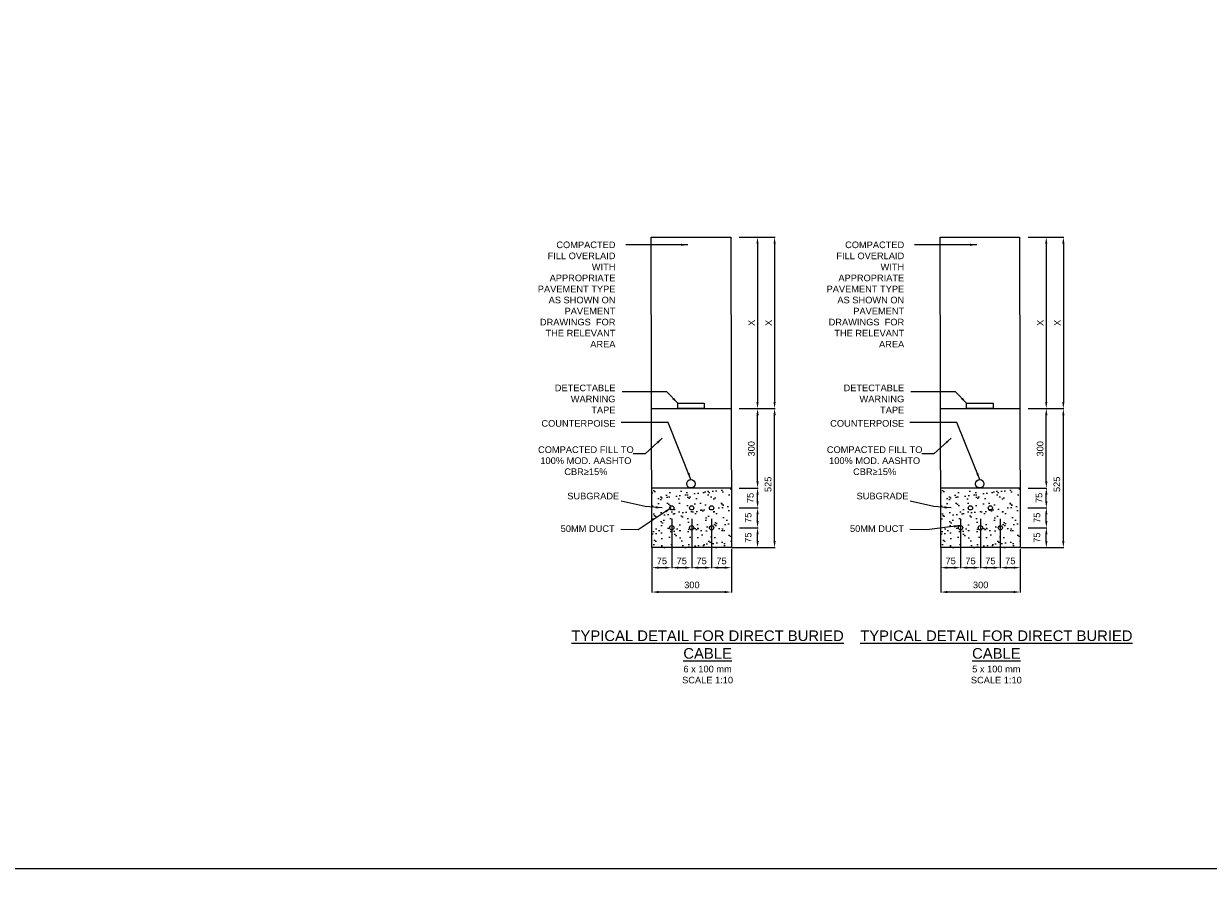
# Model space of a CAD drawing. Header units: metres. Extents: x -4024927 to 10167049, y -539908 to 13839353.
# Tile 58 of 211: x 1394869 to 1399339, y -178273 to -174971. Entities that reach past the tile are written whole.
import ezdxf

# ---------------------------------------------------------------- set-up
doc = ezdxf.new("R2010")
doc.units = ezdxf.units.M
doc.linetypes.add('CONTIUOUS', pattern=[0])
for name, color, linetype in [('B-3-E-AF09$0$e-anno-daro', 40, 'Continuous'), ('B-3-E-AF09$0$E-ANNO-T080', 2, 'Continuous'), ('B-3-E-AF09$0$e-anno-t175', 214, 'Continuous'), ('B-3-E-AF09$0$E-DETL-DIM', 1, 'Continuous'), ('B-3-E-AF09$0$E-DETL-PATT', 10, 'Continuous'), ('B-3-E-AF09$0$EL2', 2, 'Continuous'), ('B-3-E-AF09$0$EL4', 4, 'Continuous'), ('B-3-E-AF09$0$EL7', 7, 'Continuous'), ('EL-AGLI-EQUP-PAPI-N-RefEdit0', 1, 'CONTIUOUS')]:
    doc.layers.add(name, color=color, linetype=linetype)
doc.styles.add('Arial', font='arial.ttf')
doc.styles.add('B-3-E-AF09$0$E175', font='verdana.ttf', dxfattribs={"height": 400.001})
doc.styles.add('B-3-E-AF09$0$L100', font='arial.ttf')
doc.dimstyles.new('B-3-E-AF09$0$E-DETAIL', dxfattribs={"dimtxt": 200, "dimasz": 175, "dimexe": 0.18, "dimexo": 0.5, "dimgap": 50, "dimtad": 1, "dimdec": 0, "dimlfac": 0.1, "dimzin": 0, "dimdsep": 46, "dimtxsty": 'B-3-E-AF09$0$L100', "dimcen": 0, "dimadec": 0, "dimazin": 0, "dimtfac": 1, "dimtdec": 0, "dimtofl": 0, "dimtmove": 2, "dimatfit": 3, "dimfxl": 1, "dimtolj": 1, "dimtzin": 0, "dimarcsym": 0})

# ---------------------------------------------------------------- blocks, each defined once
blk = doc.blocks.new('*D1347')
at = {"layer": 'B-3-E-AF09$0$E-DETL-DIM', "color": 2, "linetype": 'Continuous', "lineweight": -2, "transparency": 16777216}
for p, q in [((1397569.3, -176424.2), (1397639.9, -176424.2)), ((1397638.1, -176699.2), (1397638.1, -176449.2)), ((1397569.3, -176724.2), (1397639.9, -176724.2))]:
    blk.add_line(p, q, dxfattribs=at)
at = {"layer": 'B-3-E-AF09$0$E-DETL-DIM', "color": 2, "linetype": 'Continuous', "transparency": 16777216}
for points in [[(1397634, -176449.2), (1397642.3, -176449.2), (1397638.1, -176424.2)], [(1397634, -176699.2), (1397642.3, -176699.2), (1397638.1, -176724.2)]]:
    blk.add_solid(points, dxfattribs=at)
at = {"layer": 'Defpoints', "color": 0, "linetype": 'Continuous', "transparency": 16777216}
for p in [(1397564.3, -176424.2, 132.2), (1397638.1, -176424.2), (1397564.3, -176724.2, 132.2)]:
    blk.add_point(p, dxfattribs=at)
at = {"layer": 'B-3-E-AF09$0$E-DETL-DIM', "color": 2, "linetype": 'Continuous', "transparency": 16777216, "insert": (1397614.8, -176576.2), "char_height": 25, "attachment_point": 5, "rotation": 90, "style": 'Arial'}
blk.add_mtext('\\A1;300', dxfattribs=at)
blk = doc.blocks.new('*D1348')
at = {"layer": 'B-3-E-AF09$0$E-DETL-DIM', "color": 2, "linetype": 'Continuous', "lineweight": -2, "transparency": 16777216}
for p, q in [((1397314.5, -176840), (1397314.5, -177026.8)), ((1397239.5, -176949.2), (1397239.5, -177026.8)), ((1397289.5, -177025), (1397264.5, -177025))]:
    blk.add_line(p, q, dxfattribs=at)
at = {"layer": 'B-3-E-AF09$0$E-DETL-DIM', "color": 2, "linetype": 'Continuous', "transparency": 16777216}
for points in [[(1397264.5, -177020.8), (1397264.5, -177029.1), (1397239.5, -177025)], [(1397289.5, -177020.8), (1397289.5, -177029.1), (1397314.5, -177025)]]:
    blk.add_solid(points, dxfattribs=at)
at = {"layer": 'Defpoints', "color": 0, "linetype": 'Continuous', "transparency": 16777216}
for p in [(1397314.5, -176835), (1397239.5, -176944.2, 132.2), (1397239.5, -177025)]:
    blk.add_point(p, dxfattribs=at)
at = {"layer": 'B-3-E-AF09$0$E-DETL-DIM', "color": 2, "linetype": 'Continuous', "transparency": 16777216, "insert": (1397277.1, -176999.7), "char_height": 25, "attachment_point": 5, "style": 'Arial'}
blk.add_mtext('\\A1;75', dxfattribs=at)
blk = doc.blocks.new('*D1349')
at = {"layer": 'B-3-E-AF09$0$E-DETL-DIM', "color": 2, "linetype": 'Continuous', "lineweight": -2, "transparency": 16777216}
for p, q in [((1397569.3, -176724.2), (1397639.9, -176724.2)), ((1397638.1, -176774.2), (1397638.1, -176749.2)), ((1397568.4, -176799.2), (1397639.9, -176799.2))]:
    blk.add_line(p, q, dxfattribs=at)
at = {"layer": 'B-3-E-AF09$0$E-DETL-DIM', "color": 2, "linetype": 'Continuous', "transparency": 16777216}
for points in [[(1397634, -176749.2), (1397642.3, -176749.2), (1397638.1, -176724.2)], [(1397634, -176774.2), (1397642.3, -176774.2), (1397638.1, -176799.2)]]:
    blk.add_solid(points, dxfattribs=at)
at = {"layer": 'Defpoints', "color": 0, "linetype": 'Continuous', "transparency": 16777216}
for p in [(1397564.3, -176724.2), (1397638.1, -176724.2), (1397563.4, -176799.2)]:
    blk.add_point(p, dxfattribs=at)
at = {"layer": 'B-3-E-AF09$0$E-DETL-DIM', "color": 2, "linetype": 'Continuous', "transparency": 16777216, "insert": (1397610.8, -176761.7), "char_height": 25, "attachment_point": 5, "rotation": 90, "style": 'Arial'}
blk.add_mtext('\\A1;75', dxfattribs=at)
blk = doc.blocks.new('*D1350')
at = {"layer": 'B-3-E-AF09$0$E-DETL-DIM', "color": 2, "linetype": 'Continuous', "lineweight": -2, "transparency": 16777216}
for p, q in [((1397640.3, -175777.2), (1397704.1, -175777.2)), ((1397702.3, -175802.2), (1397702.3, -176399.2)), ((1397633.3, -176424.2), (1397704.1, -176424.2))]:
    blk.add_line(p, q, dxfattribs=at)
at = {"layer": 'B-3-E-AF09$0$E-DETL-DIM', "color": 2, "linetype": 'Continuous', "transparency": 16777216}
for points in [[(1397698.2, -175802.2), (1397706.5, -175802.2), (1397702.3, -175777.2)], [(1397698.2, -176399.2), (1397706.5, -176399.2), (1397702.3, -176424.2)]]:
    blk.add_solid(points, dxfattribs=at)
at = {"layer": 'Defpoints', "color": 0, "linetype": 'Continuous', "transparency": 16777216}
for p in [(1397635.3, -175777.2), (1397628.3, -176424.2), (1397702.3, -176424.2)]:
    blk.add_point(p, dxfattribs=at)
at = {"layer": 'B-3-E-AF09$0$E-DETL-DIM', "color": 2, "linetype": 'Continuous', "transparency": 16777216, "insert": (1397679.8, -176100.7), "char_height": 25, "attachment_point": 5, "rotation": 90, "style": 'Arial'}
blk.add_mtext('\\A1;X', dxfattribs=at)
blk = doc.blocks.new('*D1351')
at = {"layer": 'B-3-E-AF09$0$E-DETL-DIM', "color": 2, "linetype": 'Continuous', "lineweight": -2, "transparency": 16777216}
for p, q in [((1397569.3, -175777.2), (1397639.7, -175777.2)), ((1397637.9, -175802.2), (1397637.9, -176399.2)), ((1397569.3, -176424.2), (1397639.7, -176424.2))]:
    blk.add_line(p, q, dxfattribs=at)
at = {"layer": 'B-3-E-AF09$0$E-DETL-DIM', "color": 2, "linetype": 'Continuous', "transparency": 16777216}
for points in [[(1397633.7, -175802.2), (1397642, -175802.2), (1397637.9, -175777.2)], [(1397633.7, -176399.2), (1397642, -176399.2), (1397637.9, -176424.2)]]:
    blk.add_solid(points, dxfattribs=at)
at = {"layer": 'Defpoints', "color": 0, "linetype": 'Continuous', "transparency": 16777216}
for p in [(1397564.3, -175777.2, 97.2), (1397564.3, -176424.2), (1397637.9, -176424.2)]:
    blk.add_point(p, dxfattribs=at)
at = {"layer": 'B-3-E-AF09$0$E-DETL-DIM', "color": 2, "linetype": 'Continuous', "transparency": 16777216, "insert": (1397615.4, -176100.7), "char_height": 25, "attachment_point": 5, "rotation": 90, "style": 'Arial'}
blk.add_mtext('\\A1;X', dxfattribs=at)
blk = doc.blocks.new('*D1352')
at = {"layer": 'B-3-E-AF09$0$E-DETL-DIM', "color": 2, "linetype": 'Continuous', "lineweight": -2, "transparency": 16777216}
for p, q in [((1397569.3, -176424.2), (1397704.1, -176424.2)), ((1397702.3, -176924.2), (1397702.3, -176449.2)), ((1397544.5, -176949.2), (1397704.1, -176949.2))]:
    blk.add_line(p, q, dxfattribs=at)
at = {"layer": 'B-3-E-AF09$0$E-DETL-DIM', "color": 2, "linetype": 'Continuous', "transparency": 16777216}
for points in [[(1397698.1, -176449.2), (1397706.5, -176449.2), (1397702.3, -176424.2)], [(1397698.1, -176924.2), (1397706.5, -176924.2), (1397702.3, -176949.2)]]:
    blk.add_solid(points, dxfattribs=at)
at = {"layer": 'Defpoints', "color": 0, "linetype": 'Continuous', "transparency": 16777216}
for p in [(1397564.3, -176424.2), (1397702.3, -176424.2), (1397539.5, -176949.2, 132.2)]:
    blk.add_point(p, dxfattribs=at)
at = {"layer": 'B-3-E-AF09$0$E-DETL-DIM', "color": 2, "linetype": 'Continuous', "transparency": 16777216, "insert": (1397678, -176710.4), "char_height": 25, "attachment_point": 5, "rotation": 90, "style": 'Arial'}
blk.add_mtext('\\A1;525', dxfattribs=at)
blk = doc.blocks.new('*D1353')
at = {"layer": 'B-3-E-AF09$0$E-DETL-DIM', "color": 2, "linetype": 'Continuous', "lineweight": -2, "transparency": 16777216}
for p, q in [((1397239.5, -176949.2), (1397239.5, -177118.8)), ((1397539.5, -176954.2), (1397539.5, -177118.8)), ((1397514.5, -177117), (1397264.5, -177117))]:
    blk.add_line(p, q, dxfattribs=at)
at = {"layer": 'B-3-E-AF09$0$E-DETL-DIM', "color": 2, "linetype": 'Continuous', "transparency": 16777216}
for points in [[(1397264.5, -177112.9), (1397264.5, -177121.2), (1397239.5, -177117)], [(1397514.5, -177112.9), (1397514.5, -177121.2), (1397539.5, -177117)]]:
    blk.add_solid(points, dxfattribs=at)
at = {"layer": 'Defpoints', "color": 0, "linetype": 'Continuous', "transparency": 16777216}
for p in [(1397239.5, -176944.2, 264.4), (1397539.5, -176949.2, 132.2), (1397239.5, -177117)]:
    blk.add_point(p, dxfattribs=at)
at = {"layer": 'B-3-E-AF09$0$E-DETL-DIM', "color": 2, "linetype": 'Continuous', "transparency": 16777216, "insert": (1397390.3, -177090.3), "char_height": 25, "attachment_point": 5, "style": 'Arial'}
blk.add_mtext('\\A1;300', dxfattribs=at)
blk = doc.blocks.new('*D1354')
at = {"layer": 'B-3-E-AF09$0$E-DETL-DIM', "color": 2, "linetype": 'Continuous', "lineweight": -2, "transparency": 16777216}
for p, q in [((1397389.5, -176840), (1397389.5, -177026.8)), ((1397314.5, -176949.2), (1397314.5, -177026.8)), ((1397364.5, -177025), (1397339.5, -177025))]:
    blk.add_line(p, q, dxfattribs=at)
at = {"layer": 'B-3-E-AF09$0$E-DETL-DIM', "color": 2, "linetype": 'Continuous', "transparency": 16777216}
for points in [[(1397339.5, -177020.8), (1397339.5, -177029.1), (1397314.5, -177025)], [(1397364.5, -177020.8), (1397364.5, -177029.1), (1397389.5, -177025)]]:
    blk.add_solid(points, dxfattribs=at)
at = {"layer": 'Defpoints', "color": 0, "linetype": 'Continuous', "transparency": 16777216}
for p in [(1397389.5, -176835), (1397314.5, -176944.2, 132.2), (1397314.5, -177025)]:
    blk.add_point(p, dxfattribs=at)
at = {"layer": 'B-3-E-AF09$0$E-DETL-DIM', "color": 2, "linetype": 'Continuous', "transparency": 16777216, "insert": (1397352.1, -176999.7), "char_height": 25, "attachment_point": 5, "style": 'Arial'}
blk.add_mtext('\\A1;75', dxfattribs=at)
blk = doc.blocks.new('*D1355')
at = {"layer": 'B-3-E-AF09$0$E-DETL-DIM', "color": 2, "linetype": 'Continuous', "lineweight": -2, "transparency": 16777216}
for p, q in [((1397569.3, -176724.2), (1397639.9, -176724.2)), ((1397638.1, -176774.2), (1397638.1, -176749.2)), ((1397568.4, -176799.2), (1397639.9, -176799.2))]:
    blk.add_line(p, q, dxfattribs=at)
at = {"layer": 'B-3-E-AF09$0$E-DETL-DIM', "color": 2, "linetype": 'Continuous', "transparency": 16777216}
for points in [[(1397634, -176749.2), (1397642.3, -176749.2), (1397638.1, -176724.2)], [(1397634, -176774.2), (1397642.3, -176774.2), (1397638.1, -176799.2)]]:
    blk.add_solid(points, dxfattribs=at)
at = {"layer": 'Defpoints', "color": 0, "linetype": 'Continuous', "transparency": 16777216}
for p in [(1397564.3, -176724.2), (1397638.1, -176724.2), (1397563.4, -176799.2)]:
    blk.add_point(p, dxfattribs=at)
at = {"layer": 'B-3-E-AF09$0$E-DETL-DIM', "color": 2, "linetype": 'Continuous', "transparency": 16777216, "insert": (1397610.8, -176761.7), "char_height": 25, "attachment_point": 5, "rotation": 90, "style": 'Arial'}
blk.add_mtext('\\A1;75', dxfattribs=at)
blk = doc.blocks.new('*D1356')
at = {"layer": 'B-3-E-AF09$0$E-DETL-DIM', "color": 2, "linetype": 'Continuous', "lineweight": -2, "transparency": 16777216}
for p, q in [((1397570.2, -176799.2), (1397639.9, -176799.2)), ((1397638.1, -176849.2), (1397638.1, -176824.2)), ((1397598.5, -176874.2), (1397639.9, -176874.2))]:
    blk.add_line(p, q, dxfattribs=at)
at = {"layer": 'B-3-E-AF09$0$E-DETL-DIM', "color": 2, "linetype": 'Continuous', "transparency": 16777216}
for points in [[(1397634, -176824.2), (1397642.3, -176824.2), (1397638.1, -176799.2)], [(1397634, -176849.2), (1397642.3, -176849.2), (1397638.1, -176874.2)]]:
    blk.add_solid(points, dxfattribs=at)
at = {"layer": 'Defpoints', "color": 0, "linetype": 'Continuous', "transparency": 16777216}
for p in [(1397565.2, -176799.2), (1397638.1, -176799.2), (1397593.5, -176874.2)]:
    blk.add_point(p, dxfattribs=at)
at = {"layer": 'B-3-E-AF09$0$E-DETL-DIM', "color": 2, "linetype": 'Continuous', "transparency": 16777216, "insert": (1397602.8, -176836.7), "char_height": 25, "attachment_point": 5, "rotation": 90, "style": 'Arial'}
blk.add_mtext('\\A1;75', dxfattribs=at)
blk = doc.blocks.new('*D1357')
at = {"layer": 'B-3-E-AF09$0$E-DETL-DIM', "color": 2, "linetype": 'Continuous', "lineweight": -2, "transparency": 16777216}
for p, q in [((1397464.5, -176840), (1397464.5, -177026.8)), ((1397389.5, -176949.2), (1397389.5, -177026.8)), ((1397439.5, -177025), (1397414.5, -177025))]:
    blk.add_line(p, q, dxfattribs=at)
at = {"layer": 'B-3-E-AF09$0$E-DETL-DIM', "color": 2, "linetype": 'Continuous', "transparency": 16777216}
for points in [[(1397414.5, -177020.8), (1397414.5, -177029.1), (1397389.5, -177025)], [(1397439.5, -177020.8), (1397439.5, -177029.1), (1397464.5, -177025)]]:
    blk.add_solid(points, dxfattribs=at)
at = {"layer": 'Defpoints', "color": 0, "linetype": 'Continuous', "transparency": 16777216}
for p in [(1397464.5, -176835), (1397389.5, -176944.2, 132.2), (1397389.5, -177025)]:
    blk.add_point(p, dxfattribs=at)
at = {"layer": 'B-3-E-AF09$0$E-DETL-DIM', "color": 2, "linetype": 'Continuous', "transparency": 16777216, "insert": (1397427.1, -176999.7), "char_height": 25, "attachment_point": 5, "style": 'Arial'}
blk.add_mtext('\\A1;75', dxfattribs=at)
blk = doc.blocks.new('*D1358')
at = {"layer": 'B-3-E-AF09$0$E-DETL-DIM', "color": 2, "linetype": 'Continuous', "lineweight": -2, "transparency": 16777216}
for p, q in [((1397464.5, -176954.2), (1397464.5, -177026.8)), ((1397539.5, -176954.2), (1397539.5, -177026.8)), ((1397514.5, -177025), (1397489.5, -177025))]:
    blk.add_line(p, q, dxfattribs=at)
at = {"layer": 'B-3-E-AF09$0$E-DETL-DIM', "color": 2, "linetype": 'Continuous', "transparency": 16777216}
for points in [[(1397489.5, -177020.8), (1397489.5, -177029.1), (1397464.5, -177025)], [(1397514.5, -177020.8), (1397514.5, -177029.1), (1397539.5, -177025)]]:
    blk.add_solid(points, dxfattribs=at)
at = {"layer": 'Defpoints', "color": 0, "linetype": 'Continuous', "transparency": 16777216}
for p in [(1397464.5, -176949.2), (1397539.5, -176949.2), (1397464.5, -177025)]:
    blk.add_point(p, dxfattribs=at)
at = {"layer": 'B-3-E-AF09$0$E-DETL-DIM', "color": 2, "linetype": 'Continuous', "transparency": 16777216, "insert": (1397502.1, -176999.7), "char_height": 25, "attachment_point": 5, "style": 'Arial'}
blk.add_mtext('\\A1;75', dxfattribs=at)
blk = doc.blocks.new('*D1359')
at = {"layer": 'B-3-E-AF09$0$E-DETL-DIM', "color": 2, "linetype": 'Continuous', "lineweight": -2, "transparency": 16777216}
for p, q in [((1397570.2, -176874.2), (1397639.9, -176874.2)), ((1397638.1, -176924.2), (1397638.1, -176899.2)), ((1397542, -176949.2), (1397639.9, -176949.2))]:
    blk.add_line(p, q, dxfattribs=at)
at = {"layer": 'B-3-E-AF09$0$E-DETL-DIM', "color": 2, "linetype": 'Continuous', "transparency": 16777216}
for points in [[(1397634, -176899.2), (1397642.3, -176899.2), (1397638.1, -176874.2)], [(1397634, -176924.2), (1397642.3, -176924.2), (1397638.1, -176949.2)]]:
    blk.add_solid(points, dxfattribs=at)
at = {"layer": 'Defpoints', "color": 0, "linetype": 'Continuous', "transparency": 16777216}
for p in [(1397565.2, -176874.2), (1397638.1, -176874.2), (1397537, -176949.2, 132.2)]:
    blk.add_point(p, dxfattribs=at)
at = {"layer": 'B-3-E-AF09$0$E-DETL-DIM', "color": 2, "linetype": 'Continuous', "transparency": 16777216, "insert": (1397602.8, -176911.7), "char_height": 25, "attachment_point": 5, "rotation": 90, "style": 'Arial'}
blk.add_mtext('\\A1;75', dxfattribs=at)
blk = doc.blocks.new('*D1360')
at = {"layer": 'B-3-E-AF09$0$E-DETL-DIM', "color": 2, "linetype": 'Continuous', "lineweight": -2, "transparency": 16777216}
for p, q in [((1398659, -176424.2), (1398729.6, -176424.2)), ((1398727.8, -176699.2), (1398727.8, -176449.2)), ((1398659, -176724.2), (1398729.6, -176724.2))]:
    blk.add_line(p, q, dxfattribs=at)
at = {"layer": 'B-3-E-AF09$0$E-DETL-DIM', "color": 2, "linetype": 'Continuous', "transparency": 16777216}
for points in [[(1398723.6, -176449.2), (1398732, -176449.2), (1398727.8, -176424.2)], [(1398723.6, -176699.2), (1398732, -176699.2), (1398727.8, -176724.2)]]:
    blk.add_solid(points, dxfattribs=at)
at = {"layer": 'Defpoints', "color": 0, "linetype": 'Continuous', "transparency": 16777216}
for p in [(1398654, -176424.2, 132.2), (1398727.8, -176424.2), (1398654, -176724.2, 132.2)]:
    blk.add_point(p, dxfattribs=at)
at = {"layer": 'B-3-E-AF09$0$E-DETL-DIM', "color": 2, "linetype": 'Continuous', "transparency": 16777216, "insert": (1398704.5, -176576.2), "char_height": 25, "attachment_point": 5, "rotation": 90, "style": 'Arial'}
blk.add_mtext('\\A1;300', dxfattribs=at)
blk = doc.blocks.new('*D1361')
at = {"layer": 'B-3-E-AF09$0$E-DETL-DIM', "color": 2, "linetype": 'Continuous', "lineweight": -2, "transparency": 16777216}
for p, q in [((1398404.2, -176840), (1398404.2, -177026.8)), ((1398329.2, -176949.2), (1398329.2, -177026.8)), ((1398379.2, -177025), (1398354.2, -177025))]:
    blk.add_line(p, q, dxfattribs=at)
at = {"layer": 'B-3-E-AF09$0$E-DETL-DIM', "color": 2, "linetype": 'Continuous', "transparency": 16777216}
for points in [[(1398354.2, -177020.8), (1398354.2, -177029.1), (1398329.2, -177025)], [(1398379.2, -177020.8), (1398379.2, -177029.1), (1398404.2, -177025)]]:
    blk.add_solid(points, dxfattribs=at)
at = {"layer": 'Defpoints', "color": 0, "linetype": 'Continuous', "transparency": 16777216}
for p in [(1398404.2, -176835), (1398329.2, -176944.2, 132.2), (1398329.2, -177025)]:
    blk.add_point(p, dxfattribs=at)
at = {"layer": 'B-3-E-AF09$0$E-DETL-DIM', "color": 2, "linetype": 'Continuous', "transparency": 16777216, "insert": (1398366.8, -176999.7), "char_height": 25, "attachment_point": 5, "style": 'Arial'}
blk.add_mtext('\\A1;75', dxfattribs=at)
blk = doc.blocks.new('*D1362')
at = {"layer": 'B-3-E-AF09$0$E-DETL-DIM', "color": 2, "linetype": 'Continuous', "lineweight": -2, "transparency": 16777216}
for p, q in [((1398659, -176724.2), (1398729.6, -176724.2)), ((1398727.8, -176774.2), (1398727.8, -176749.2)), ((1398658.1, -176799.2), (1398729.6, -176799.2))]:
    blk.add_line(p, q, dxfattribs=at)
at = {"layer": 'B-3-E-AF09$0$E-DETL-DIM', "color": 2, "linetype": 'Continuous', "transparency": 16777216}
for points in [[(1398723.6, -176749.2), (1398732, -176749.2), (1398727.8, -176724.2)], [(1398723.6, -176774.2), (1398732, -176774.2), (1398727.8, -176799.2)]]:
    blk.add_solid(points, dxfattribs=at)
at = {"layer": 'Defpoints', "color": 0, "linetype": 'Continuous', "transparency": 16777216}
for p in [(1398654, -176724.2), (1398727.8, -176724.2), (1398653.1, -176799.2)]:
    blk.add_point(p, dxfattribs=at)
at = {"layer": 'B-3-E-AF09$0$E-DETL-DIM', "color": 2, "linetype": 'Continuous', "transparency": 16777216, "insert": (1398700.4, -176761.7), "char_height": 25, "attachment_point": 5, "rotation": 90, "style": 'Arial'}
blk.add_mtext('\\A1;75', dxfattribs=at)
blk = doc.blocks.new('*D1363')
at = {"layer": 'B-3-E-AF09$0$E-DETL-DIM', "color": 2, "linetype": 'Continuous', "lineweight": -2, "transparency": 16777216}
for p, q in [((1398730, -175777.2), (1398793.8, -175777.2)), ((1398792, -175802.2), (1398792, -176399.2)), ((1398722.9, -176424.2), (1398793.8, -176424.2))]:
    blk.add_line(p, q, dxfattribs=at)
at = {"layer": 'B-3-E-AF09$0$E-DETL-DIM', "color": 2, "linetype": 'Continuous', "transparency": 16777216}
for points in [[(1398787.8, -175802.2), (1398796.2, -175802.2), (1398792, -175777.2)], [(1398787.8, -176399.2), (1398796.2, -176399.2), (1398792, -176424.2)]]:
    blk.add_solid(points, dxfattribs=at)
at = {"layer": 'Defpoints', "color": 0, "linetype": 'Continuous', "transparency": 16777216}
for p in [(1398725, -175777.2), (1398717.9, -176424.2), (1398792, -176424.2)]:
    blk.add_point(p, dxfattribs=at)
at = {"layer": 'B-3-E-AF09$0$E-DETL-DIM', "color": 2, "linetype": 'Continuous', "transparency": 16777216, "insert": (1398769.5, -176100.7), "char_height": 25, "attachment_point": 5, "rotation": 90, "style": 'Arial'}
blk.add_mtext('\\A1;X', dxfattribs=at)
blk = doc.blocks.new('*D1364')
at = {"layer": 'B-3-E-AF09$0$E-DETL-DIM', "color": 2, "linetype": 'Continuous', "lineweight": -2, "transparency": 16777216}
for p, q in [((1398659, -175777.2), (1398729.3, -175777.2)), ((1398727.5, -175802.2), (1398727.5, -176399.2)), ((1398659, -176424.2), (1398729.3, -176424.2))]:
    blk.add_line(p, q, dxfattribs=at)
at = {"layer": 'B-3-E-AF09$0$E-DETL-DIM', "color": 2, "linetype": 'Continuous', "transparency": 16777216}
for points in [[(1398723.4, -175802.2), (1398731.7, -175802.2), (1398727.5, -175777.2)], [(1398723.4, -176399.2), (1398731.7, -176399.2), (1398727.5, -176424.2)]]:
    blk.add_solid(points, dxfattribs=at)
at = {"layer": 'Defpoints', "color": 0, "linetype": 'Continuous', "transparency": 16777216}
for p in [(1398654, -175777.2, 97.2), (1398654, -176424.2), (1398727.5, -176424.2)]:
    blk.add_point(p, dxfattribs=at)
at = {"layer": 'B-3-E-AF09$0$E-DETL-DIM', "color": 2, "linetype": 'Continuous', "transparency": 16777216, "insert": (1398705, -176100.7), "char_height": 25, "attachment_point": 5, "rotation": 90, "style": 'Arial'}
blk.add_mtext('\\A1;X', dxfattribs=at)
blk = doc.blocks.new('*D1365')
at = {"layer": 'B-3-E-AF09$0$E-DETL-DIM', "color": 2, "linetype": 'Continuous', "lineweight": -2, "transparency": 16777216}
for p, q in [((1398659, -176424.2), (1398793.8, -176424.2)), ((1398792, -176924.2), (1398792, -176449.2)), ((1398634.2, -176949.2), (1398793.8, -176949.2))]:
    blk.add_line(p, q, dxfattribs=at)
at = {"layer": 'B-3-E-AF09$0$E-DETL-DIM', "color": 2, "linetype": 'Continuous', "transparency": 16777216}
for points in [[(1398787.8, -176449.2), (1398796.1, -176449.2), (1398792, -176424.2)], [(1398787.8, -176924.2), (1398796.1, -176924.2), (1398792, -176949.2)]]:
    blk.add_solid(points, dxfattribs=at)
at = {"layer": 'Defpoints', "color": 0, "linetype": 'Continuous', "transparency": 16777216}
for p in [(1398654, -176424.2), (1398792, -176424.2), (1398629.2, -176949.2, 132.2)]:
    blk.add_point(p, dxfattribs=at)
at = {"layer": 'B-3-E-AF09$0$E-DETL-DIM', "color": 2, "linetype": 'Continuous', "transparency": 16777216, "insert": (1398767.6, -176710.4), "char_height": 25, "attachment_point": 5, "rotation": 90, "style": 'Arial'}
blk.add_mtext('\\A1;525', dxfattribs=at)
blk = doc.blocks.new('*D1366')
at = {"layer": 'B-3-E-AF09$0$E-DETL-DIM', "color": 2, "linetype": 'Continuous', "lineweight": -2, "transparency": 16777216}
for p, q in [((1398329.2, -176949.2), (1398329.2, -177118.8)), ((1398629.2, -176954.2), (1398629.2, -177118.8)), ((1398604.2, -177117), (1398354.2, -177117))]:
    blk.add_line(p, q, dxfattribs=at)
at = {"layer": 'B-3-E-AF09$0$E-DETL-DIM', "color": 2, "linetype": 'Continuous', "transparency": 16777216}
for points in [[(1398354.2, -177112.9), (1398354.2, -177121.2), (1398329.2, -177117)], [(1398604.2, -177112.9), (1398604.2, -177121.2), (1398629.2, -177117)]]:
    blk.add_solid(points, dxfattribs=at)
at = {"layer": 'Defpoints', "color": 0, "linetype": 'Continuous', "transparency": 16777216}
for p in [(1398329.2, -176944.2, 264.4), (1398629.2, -176949.2, 132.2), (1398329.2, -177117)]:
    blk.add_point(p, dxfattribs=at)
at = {"layer": 'B-3-E-AF09$0$E-DETL-DIM', "color": 2, "linetype": 'Continuous', "transparency": 16777216, "insert": (1398480, -177090.3), "char_height": 25, "attachment_point": 5, "style": 'Arial'}
blk.add_mtext('\\A1;300', dxfattribs=at)
blk = doc.blocks.new('*D1367')
at = {"layer": 'B-3-E-AF09$0$E-DETL-DIM', "color": 2, "linetype": 'Continuous', "lineweight": -2, "transparency": 16777216}
for p, q in [((1398479.2, -176840), (1398479.2, -177026.8)), ((1398404.2, -176949.2), (1398404.2, -177026.8)), ((1398454.2, -177025), (1398429.2, -177025))]:
    blk.add_line(p, q, dxfattribs=at)
at = {"layer": 'B-3-E-AF09$0$E-DETL-DIM', "color": 2, "linetype": 'Continuous', "transparency": 16777216}
for points in [[(1398429.2, -177020.8), (1398429.2, -177029.1), (1398404.2, -177025)], [(1398454.2, -177020.8), (1398454.2, -177029.1), (1398479.2, -177025)]]:
    blk.add_solid(points, dxfattribs=at)
at = {"layer": 'Defpoints', "color": 0, "linetype": 'Continuous', "transparency": 16777216}
for p in [(1398479.2, -176835), (1398404.2, -176944.2, 132.2), (1398404.2, -177025)]:
    blk.add_point(p, dxfattribs=at)
at = {"layer": 'B-3-E-AF09$0$E-DETL-DIM', "color": 2, "linetype": 'Continuous', "transparency": 16777216, "insert": (1398441.8, -176999.7), "char_height": 25, "attachment_point": 5, "style": 'Arial'}
blk.add_mtext('\\A1;75', dxfattribs=at)
blk = doc.blocks.new('*D1368')
at = {"layer": 'B-3-E-AF09$0$E-DETL-DIM', "color": 2, "linetype": 'Continuous', "lineweight": -2, "transparency": 16777216}
for p, q in [((1398659, -176724.2), (1398729.6, -176724.2)), ((1398727.8, -176774.2), (1398727.8, -176749.2)), ((1398658.1, -176799.2), (1398729.6, -176799.2))]:
    blk.add_line(p, q, dxfattribs=at)
at = {"layer": 'B-3-E-AF09$0$E-DETL-DIM', "color": 2, "linetype": 'Continuous', "transparency": 16777216}
for points in [[(1398723.6, -176749.2), (1398732, -176749.2), (1398727.8, -176724.2)], [(1398723.6, -176774.2), (1398732, -176774.2), (1398727.8, -176799.2)]]:
    blk.add_solid(points, dxfattribs=at)
at = {"layer": 'Defpoints', "color": 0, "linetype": 'Continuous', "transparency": 16777216}
for p in [(1398654, -176724.2), (1398727.8, -176724.2), (1398653.1, -176799.2)]:
    blk.add_point(p, dxfattribs=at)
at = {"layer": 'B-3-E-AF09$0$E-DETL-DIM', "color": 2, "linetype": 'Continuous', "transparency": 16777216, "insert": (1398700.4, -176761.7), "char_height": 25, "attachment_point": 5, "rotation": 90, "style": 'Arial'}
blk.add_mtext('\\A1;75', dxfattribs=at)
blk = doc.blocks.new('*D1369')
at = {"layer": 'B-3-E-AF09$0$E-DETL-DIM', "color": 2, "linetype": 'Continuous', "lineweight": -2, "transparency": 16777216}
for p, q in [((1398659.9, -176799.2), (1398729.6, -176799.2)), ((1398727.8, -176849.2), (1398727.8, -176824.2)), ((1398688.2, -176874.2), (1398729.6, -176874.2))]:
    blk.add_line(p, q, dxfattribs=at)
at = {"layer": 'B-3-E-AF09$0$E-DETL-DIM', "color": 2, "linetype": 'Continuous', "transparency": 16777216}
for points in [[(1398723.6, -176824.2), (1398732, -176824.2), (1398727.8, -176799.2)], [(1398723.6, -176849.2), (1398732, -176849.2), (1398727.8, -176874.2)]]:
    blk.add_solid(points, dxfattribs=at)
at = {"layer": 'Defpoints', "color": 0, "linetype": 'Continuous', "transparency": 16777216}
for p in [(1398654.9, -176799.2), (1398727.8, -176799.2), (1398683.2, -176874.2)]:
    blk.add_point(p, dxfattribs=at)
at = {"layer": 'B-3-E-AF09$0$E-DETL-DIM', "color": 2, "linetype": 'Continuous', "transparency": 16777216, "insert": (1398692.4, -176836.7), "char_height": 25, "attachment_point": 5, "rotation": 90, "style": 'Arial'}
blk.add_mtext('\\A1;75', dxfattribs=at)
blk = doc.blocks.new('*D1370')
at = {"layer": 'B-3-E-AF09$0$E-DETL-DIM', "color": 2, "linetype": 'Continuous', "lineweight": -2, "transparency": 16777216}
for p, q in [((1398554.2, -176840), (1398554.2, -177026.8)), ((1398479.2, -176949.2), (1398479.2, -177026.8)), ((1398529.2, -177025), (1398504.2, -177025))]:
    blk.add_line(p, q, dxfattribs=at)
at = {"layer": 'B-3-E-AF09$0$E-DETL-DIM', "color": 2, "linetype": 'Continuous', "transparency": 16777216}
for points in [[(1398504.2, -177020.8), (1398504.2, -177029.1), (1398479.2, -177025)], [(1398529.2, -177020.8), (1398529.2, -177029.1), (1398554.2, -177025)]]:
    blk.add_solid(points, dxfattribs=at)
at = {"layer": 'Defpoints', "color": 0, "linetype": 'Continuous', "transparency": 16777216}
for p in [(1398554.2, -176835), (1398479.2, -176944.2, 132.2), (1398479.2, -177025)]:
    blk.add_point(p, dxfattribs=at)
at = {"layer": 'B-3-E-AF09$0$E-DETL-DIM', "color": 2, "linetype": 'Continuous', "transparency": 16777216, "insert": (1398516.8, -176999.7), "char_height": 25, "attachment_point": 5, "style": 'Arial'}
blk.add_mtext('\\A1;75', dxfattribs=at)
blk = doc.blocks.new('*D1371')
at = {"layer": 'B-3-E-AF09$0$E-DETL-DIM', "color": 2, "linetype": 'Continuous', "lineweight": -2, "transparency": 16777216}
for p, q in [((1398554.2, -176954.2), (1398554.2, -177026.8)), ((1398629.2, -176954.2), (1398629.2, -177026.8)), ((1398604.2, -177025), (1398579.2, -177025))]:
    blk.add_line(p, q, dxfattribs=at)
at = {"layer": 'B-3-E-AF09$0$E-DETL-DIM', "color": 2, "linetype": 'Continuous', "transparency": 16777216}
for points in [[(1398579.2, -177020.8), (1398579.2, -177029.1), (1398554.2, -177025)], [(1398604.2, -177020.8), (1398604.2, -177029.1), (1398629.2, -177025)]]:
    blk.add_solid(points, dxfattribs=at)
at = {"layer": 'Defpoints', "color": 0, "linetype": 'Continuous', "transparency": 16777216}
for p in [(1398554.2, -176949.2), (1398629.2, -176949.2), (1398554.2, -177025)]:
    blk.add_point(p, dxfattribs=at)
at = {"layer": 'B-3-E-AF09$0$E-DETL-DIM', "color": 2, "linetype": 'Continuous', "transparency": 16777216, "insert": (1398591.8, -176999.7), "char_height": 25, "attachment_point": 5, "style": 'Arial'}
blk.add_mtext('\\A1;75', dxfattribs=at)
blk = doc.blocks.new('*D1372')
at = {"layer": 'B-3-E-AF09$0$E-DETL-DIM', "color": 2, "linetype": 'Continuous', "lineweight": -2, "transparency": 16777216}
for p, q in [((1398659.9, -176874.2), (1398729.6, -176874.2)), ((1398727.8, -176924.2), (1398727.8, -176899.2)), ((1398631.7, -176949.2), (1398729.6, -176949.2))]:
    blk.add_line(p, q, dxfattribs=at)
at = {"layer": 'B-3-E-AF09$0$E-DETL-DIM', "color": 2, "linetype": 'Continuous', "transparency": 16777216}
for points in [[(1398723.6, -176899.2), (1398732, -176899.2), (1398727.8, -176874.2)], [(1398723.6, -176924.2), (1398732, -176924.2), (1398727.8, -176949.2)]]:
    blk.add_solid(points, dxfattribs=at)
at = {"layer": 'Defpoints', "color": 0, "linetype": 'Continuous', "transparency": 16777216}
for p in [(1398654.9, -176874.2), (1398727.8, -176874.2), (1398626.7, -176949.2, 132.2)]:
    blk.add_point(p, dxfattribs=at)
at = {"layer": 'B-3-E-AF09$0$E-DETL-DIM', "color": 2, "linetype": 'Continuous', "transparency": 16777216, "insert": (1398692.4, -176911.7), "char_height": 25, "attachment_point": 5, "rotation": 90, "style": 'Arial'}
blk.add_mtext('\\A1;75', dxfattribs=at)

msp = doc.modelspace()

# ---------------------------------------------------------------- hatches: boundary and pattern name
at = {"layer": 'B-3-E-AF09$0$E-DETL-PATT', "linetype": 'Continuous'}
h = msp.add_hatch(dxfattribs=at)
h.set_pattern_fill('AR-SAND', color=252)
h.set_pattern_definition([(37.5, (5835.088, -9292.63), (-1.6000313, 48.9413237), [0, -38.608, 0, -43.18, 0, -41.275]), (7.5, (5835.09, -9292.63), (44.9523283, 71.68251), [0, -20.828, 0, -34.798, 0, -13.335]), (327.5, (5803.846, -9292.63), (79.099237, 0.1437185), [0, -12.7, 0, -45.72, 0, -59.69]), (317.5, (5803.846, -9292.63), (76.3556452, 22.2929323), [0, -6.35, 0, -29.972, 0, -34.29])])
edge = h.paths.add_edge_path(flags=16)
edge.add_arc((1397362.05, -176849.18), 9.27, 0, 360)
edge = h.paths.add_edge_path()
edge.add_arc((1397537.05, -176949.25), 3.48, 0, 360)
edge = h.paths.add_edge_path()
edge.add_arc((1397362.05, -176951.13), 3.43, 0, 360)
h.paths.add_polyline_path([(1397239.55, -176949.18), (1397539.55, -176949.18), (1397539.07, -176724), (1397239.21, -176724.18)])
h = msp.add_hatch(dxfattribs=at)
h.set_pattern_fill('AR-SAND', color=252)
h.set_pattern_definition([(37.5, (6924.754, -9292.63), (-1.6000313, 48.9413237), [0, -38.608, 0, -43.18, 0, -41.275]), (7.5, (6924.754, -9292.63), (44.9523283, 71.68251), [0, -20.828, 0, -34.798, 0, -13.335]), (327.5, (6893.51, -9292.63), (79.099237, 0.1437185), [0, -12.7, 0, -45.72, 0, -59.69]), (317.5, (6893.51, -9292.63), (76.3556452, 22.2929323), [0, -6.35, 0, -29.972, 0, -34.29])])
edge = h.paths.add_edge_path(flags=16)
edge.add_arc((1398451.71, -176849.18), 9.27, 0, 360)
edge = h.paths.add_edge_path()
edge.add_arc((1398626.71, -176949.25), 3.48, 0, 360)
edge = h.paths.add_edge_path()
edge.add_arc((1398451.71, -176951.13), 3.43, 0, 360)
h.paths.add_polyline_path([(1398329.21, -176949.18), (1398629.21, -176949.18), (1398628.73, -176724), (1398328.87, -176724.18)])

# ---------------------------------------------------------------- linework, layer by layer
at = {"layer": 'B-3-E-AF09$0$EL2', "color": 4, "linetype": 'Continuous'}
for p, q in [((1397237.05, -176424.18, -4420.42), (1397539.21, -176424, -4420.42)), ((1398326.71, -176424.18, -4420.42), (1398628.87, -176424, -4420.42)), ((1397237.05, -176724.18, -4420.42), (1397539.21, -176724, -4420.42)), ((1398326.71, -176724.18, -4420.42), (1398628.87, -176724, -4420.42))]:
    msp.add_line(p, q, dxfattribs=at)
at = {"layer": 'B-3-E-AF09$0$EL2', "color": 4, "linetype": 'Continuous', "elevation": -4420.42}
for points in [[(1397237.05, -175777.18), (1397537.05, -175777.18), (1397539.55, -176949.18), (1397239.55, -176949.18)], [(1398326.71, -175777.18), (1398626.71, -175777.18), (1398629.21, -176949.18), (1398329.21, -176949.18)]]:
    msp.add_lwpolyline(points, close=True, dxfattribs=at)
at = {"layer": 'B-3-E-AF09$0$EL4', "linetype": 'Continuous', "elevation": -4288.23}
for points in [[(1397337.05, -176404.22), (1397437.05, -176404.22), (1397437.05, -176424.18), (1397337.05, -176424.18)], [(1398426.71, -176404.22), (1398526.71, -176404.22), (1398526.71, -176424.18), (1398426.71, -176424.18)]]:
    msp.add_lwpolyline(points, close=True, dxfattribs=at)
at = {"layer": 'B-3-E-AF09$0$EL7', "color": 3, "linetype": 'Continuous'}
for centre, radius in [((1397386.67, -176708.16, -4420.42), 16), ((1398476.34, -176708.16, -4420.42), 16), ((1397314.55, -176799.18, -4420.42), 8), ((1397389.55, -176799.18, -4420.42), 8), ((1397464.55, -176799.18, -4420.42), 8), ((1398441.46, -176799.18, -4420.42), 8), ((1398516.46, -176799.18, -4420.42), 8), ((1397314.55, -176874.18, -4420.42), 8), ((1397389.55, -176874.18, -4420.42), 8), ((1397464.55, -176874.18, -4420.42), 8), ((1398404.21, -176874.18, -4420.42), 8), ((1398479.21, -176874.18, -4420.42), 8), ((1398554.21, -176874.18, -4420.42), 8)]:
    msp.add_circle(centre, radius, dxfattribs=at)
at = {"layer": 'Defpoints', "ltscale": 0.5}
msp.add_lwpolyline([(1369832.76, -178161), (1435959.43, -178161), (1435959.43, -117558.55), (1369832.76, -117558.55)], close=True, dxfattribs=at)
at = {"layer": 'EL-AGLI-EQUP-PAPI-N-RefEdit0'}
msp.add_arc((3071061.1, 6743365.78), 7095987.63, 260.537675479, 260.537675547, dxfattribs=at)

# ---------------------------------------------------------------- texts
at = {"layer": 'B-3-E-AF09$0$E-ANNO-T080', "color": 2, "ltscale": 0.5, "char_height": 25, "style": 'Arial'}
for s, insert, width, attachment_point in [('\\pxqr;{\\fArial|b0|i0|c0|p34;COMPACTED FILL OVERLAID WITH APPROPRIATE PAVEMENT TYPE AS SHOWN ON PAVEMENT DRAWINGS  FOR THE RELEVANT AREA}', (1396807.47, -175793.52, -4420.42), 294.4369, 1), ('\\pxqr;{\\fArial|b0|i0|c0|p34;COMPACTED FILL OVERLAID WITH APPROPRIATE PAVEMENT TYPE AS SHOWN ON PAVEMENT DRAWINGS  FOR THE RELEVANT AREA}', (1397897.14, -175793.52, -4420.42), 294.4369, 1), ('\\pxqr;{\\fArial|b0|i0|c0|p34;DETECTABLE WARNING TAPE}', (1396888.29, -176333.78, -4420.42), 213.6195, 1), ('\\pxqr;{\\fArial|b0|i0|c0|p34;DETECTABLE WARNING TAPE}', (1397977.96, -176333.78, -4420.42), 213.6195, 1), ('\\pxqr;{\\C256; COUNTERPOISE}', (1396810.82, -176467.76, -4420.42), 291.0927, 1), ('\\pxqr;{\\C256; COUNTERPOISE}', (1397900.48, -176467.76, -4420.42), 291.0927, 1), ('COMPACTED FILL TO 100% MOD. AASHTO CBR≥15%', (1396990.23, -176566.89, -4023.86), 366.4204, 2), ('COMPACTED FILL TO 100% MOD. AASHTO CBR≥15%', (1398079.89, -176566.89, -4023.86), 366.4204, 2), ('SUBGRADE', (1396920, -176742.06, -4420.42), 189.3889, 1), ('SUBGRADE', (1398011.69, -176742.06, -4420.42), 189.3889, 1), ('\\pxqr;50MM DUCT', (1396899.93, -176865.05, -4552.6), 198.959, 1), ('\\pxqr;50MM DUCT', (1397991.62, -176865.05, -4552.6), 198.959, 1)]:
    msp.add_mtext(s, dxfattribs=dict(at, insert=insert, width=width, attachment_point=attachment_point))
at = {"layer": 'B-3-E-AF09$0$e-anno-t175', "color": 3, "ltscale": 0.5, "char_height": 35, "width": 1065.5383, "attachment_point": 2, "style": 'B-3-E-AF09$0$E175'}
for s, insert in [('{\\fArial|b0|i0|c0|p34;\\H1.14286x;\\LTYPICAL DETAIL FOR DIRECT BURIED CABLE\\P\\H0.625x;\\l\\C2;6 x 100 mm \\P\\C1;SCALE 1:10}', (1397449.55, -177261.94, -4420.42)), ('{\\fArial|b0|i0|c0|p34;\\H1.14286x;\\LTYPICAL DETAIL FOR DIRECT BURIED CABLE\\P\\H0.625x;\\l\\C2;5 x 100 mm \\P\\C1;SCALE 1:10}', (1398539.21, -177261.94, -4420.42))]:
    msp.add_mtext(s, dxfattribs=dict(at, insert=insert))

# ---------------------------------------------------------------- dimensions: what is measured, and where the dimension line sits
at = {"layer": 'B-3-E-AF09$0$E-DETL-DIM', "color": 2, "linetype": 'Continuous'}
for base, p1, p2, picture, middle in [((1397637.86, -176424.18, -4552.6), (1397564.3, -175777.18, -4455.39), (1397564.34, -176424.18, -4552.6), '*D1351', (1397615.36, -176100.68, -4552.6)), ((1397702.33, -176424.18, -4552.6), (1397635.33, -175777.18, -4552.6), (1397628.28, -176424.18, -4552.6), '*D1350', (1397679.83, -176100.68, -4552.6)), ((1398727.53, -176424.18, -4552.6), (1398653.97, -175777.18, -4455.39), (1398654.01, -176424.18, -4552.6), '*D1364', (1398705.03, -176100.68, -4552.6)), ((1398792, -176424.18, -4552.6), (1398724.99, -175777.18, -4552.6), (1398717.95, -176424.18, -4552.6), '*D1363', (1398769.5, -176100.68, -4552.6))]:
    dim = msp.add_linear_dim(base=base, p1=p1, p2=p2, angle=270, text='X', dimstyle='B-3-E-AF09$0$E-DETAIL', override={"dimscale": 10, "dimtxt": 2.5, "dimasz": 2.5, "dimgap": 1, "dimlfac": 1, "dimtxsty": 'Arial', "dimclrd": 2, "dimclre": 2, "dimclrt": 2}, dxfattribs=at)
    dim.commit()
    dim.dimension.update_dxf_attribs({"geometry": picture, "text_midpoint": middle})
for base, p1, p2, angle, picture, middle in [((1397702.32, -176424.18, -4552.6), (1397539.55, -176949.18, -4420.42), (1397564.34, -176424.18, -4552.6), 90, '*D1352', (1397677.97, -176710.41, -4552.6)), ((1397638.13, -176424.18, -4552.6), (1397564.29, -176724.18, -4420.42), (1397564.29, -176424.18, -4420.42), 90, '*D1347', (1397614.83, -176576.17, -4552.6)), ((1398791.98, -176424.18, -4552.6), (1398629.21, -176949.18, -4420.42), (1398654.01, -176424.18, -4552.6), 90, '*D1365', (1398767.64, -176710.41, -4552.6)), ((1398727.79, -176424.18, -4552.6), (1398653.96, -176724.18, -4420.42), (1398653.96, -176424.18, -4420.42), 90, '*D1360', (1398704.5, -176576.17, -4552.6)), ((1397638.14, -176724.18, -4552.6), (1397563.44, -176799.18, -4552.6), (1397564.34, -176724.18, -4552.6), 270, '*D1349', (1397610.77, -176761.68, -4552.6)), ((1397638.14, -176724.18, -4552.6), (1397563.44, -176799.18, -4552.6), (1397564.34, -176724.18, -4552.6), 270, '*D1355', (1397610.77, -176761.68, -4552.6)), ((1398727.81, -176724.18, -4552.6), (1398653.11, -176799.18, -4552.6), (1398654.01, -176724.18, -4552.6), 270, '*D1362', (1398700.44, -176761.68, -4552.6)), ((1398727.81, -176724.18, -4552.6), (1398653.11, -176799.18, -4552.6), (1398654.01, -176724.18, -4552.6), 270, '*D1368', (1398700.44, -176761.68, -4552.6)), ((1397638.14, -176799.18, -4552.6), (1397593.5, -176874.18, -4552.6), (1397565.23, -176799.18, -4552.6), 270, '*D1356', (1397602.77, -176836.68, -4552.6)), ((1398727.81, -176799.18, -4552.6), (1398683.16, -176874.18, -4552.6), (1398654.9, -176799.18, -4552.6), 270, '*D1369', (1398692.44, -176836.68, -4552.6)), ((1397638.14, -176874.18, -4552.6), (1397537.05, -176949.18, -4420.42), (1397565.23, -176874.18, -4552.6), 270, '*D1359', (1397602.77, -176911.68, -4552.6)), ((1398727.81, -176874.18, -4552.6), (1398626.71, -176949.18, -4420.42), (1398654.9, -176874.18, -4552.6), 270, '*D1372', (1398692.44, -176911.68, -4552.6))]:
    dim = msp.add_linear_dim(base=base, p1=p1, p2=p2, angle=angle, dimstyle='B-3-E-AF09$0$E-DETAIL', override={"dimscale": 10, "dimtxt": 2.5, "dimasz": 2.5, "dimgap": 1, "dimlfac": 1, "dimtxsty": 'Arial', "dimclrd": 2, "dimclre": 2, "dimclrt": 2}, dxfattribs=at)
    dim.commit()
    dim.dimension.update_dxf_attribs({"geometry": picture, "text_midpoint": middle, "dimtype": 160})
for base, p1, p2, picture, middle in [((1397239.55, -177024.98, -4420.42), (1397314.55, -176834.99, -4420.42), (1397239.55, -176944.18, -4288.23), '*D1348', (1397277.11, -176999.68, -4420.42)), ((1397314.55, -177024.98, -4420.42), (1397389.55, -176834.99, -4420.42), (1397314.55, -176944.18, -4288.23), '*D1354', (1397352.11, -176999.68, -4420.42)), ((1397389.55, -177024.98, -4420.42), (1397464.55, -176834.99, -4420.42), (1397389.55, -176944.18, -4288.23), '*D1357', (1397427.11, -176999.68, -4420.42)), ((1398329.21, -177024.98, -4420.42), (1398404.21, -176834.99, -4420.42), (1398329.21, -176944.18, -4288.23), '*D1361', (1398366.77, -176999.68, -4420.42)), ((1398404.21, -177024.98, -4420.42), (1398479.21, -176834.99, -4420.42), (1398404.21, -176944.18, -4288.23), '*D1367', (1398441.77, -176999.68, -4420.42)), ((1398479.21, -177024.98, -4420.42), (1398554.21, -176834.99, -4420.42), (1398479.21, -176944.18, -4288.23), '*D1370', (1398516.77, -176999.68, -4420.42)), ((1397239.55, -177117.03, -4552.6), (1397539.55, -176949.18, -4420.42), (1397239.55, -176944.18, -4288.23), '*D1353', (1397390.3, -177090.33, -4552.6)), ((1397464.55, -177024.98, -4420.42), (1397539.55, -176949.18, -4420.42), (1397464.55, -176949.18, -4420.42), '*D1358', (1397502.11, -176999.68, -4420.42)), ((1398329.21, -177117.03, -4552.6), (1398629.21, -176949.18, -4420.42), (1398329.21, -176944.18, -4288.23), '*D1366', (1398479.97, -177090.33, -4552.6)), ((1398554.21, -177024.98, -4420.42), (1398629.21, -176949.18, -4420.42), (1398554.21, -176949.18, -4420.42), '*D1371', (1398591.77, -176999.68, -4420.42))]:
    dim = msp.add_linear_dim(base=base, p1=p1, p2=p2, dimstyle='B-3-E-AF09$0$E-DETAIL', override={"dimscale": 10, "dimtxt": 2.5, "dimasz": 2.5, "dimgap": 1, "dimlfac": 1, "dimtxsty": 'Arial', "dimclrd": 2, "dimclre": 2, "dimclrt": 2}, dxfattribs=at)
    dim.commit()
    dim.dimension.update_dxf_attribs({"geometry": picture, "text_midpoint": middle, "dimtype": 160})

# ---------------------------------------------------------------- leaders
at = {"layer": 'B-3-E-AF09$0$e-anno-daro', "color": 2, "linetype": 'Continuous'}
for points in [[(1397375.39, -175805.9, -4420.42), (1397264.14, -175805.9, -4420.42), (1397140.86, -175805.89, -4420.42)], [(1398465.06, -175805.9, -4420.42), (1398353.81, -175805.9, -4420.42), (1398230.53, -175805.89, -4420.42)], [(1397337.05, -176404.22, -4288.23), (1397295.71, -176360.72, -4288.23), (1397126.57, -176360.72, -4288.23)], [(1398426.71, -176404.22, -4288.23), (1398385.37, -176360.72, -4288.23), (1398216.23, -176360.72, -4288.23)], [(1397386.67, -176692.16, -4288.23), (1397300.78, -176477.35, -4288.23), (1397123.64, -176477.35, -4288.23)], [(1398476.34, -176692.16, -4288.23), (1398390.45, -176477.35, -4288.23), (1398213.31, -176477.35, -4288.23)], [(1397278.54, -176536.39, -4288.23), (1397213.36, -176595.74, -4288.23), (1397168.69, -176595.74, -4288.23)], [(1398368.2, -176536.39, -4288.23), (1398303.02, -176595.74, -4288.23), (1398258.35, -176595.74, -4288.23)], [(1397312.05, -176799.18, -4420.42), (1397187.59, -176882.59, -4420.42), (1397122.71, -176880.59, -4420.42)], [(1397278.54, -176799.11, -4288.23), (1397213.36, -176793.93, -4288.23), (1397124.02, -176774.34, -4288.23)], [(1398368.2, -176799.11, -4288.23), (1398303.02, -176793.93, -4288.23), (1398213.68, -176774.34, -4288.23)], [(1398403.95, -176866.18, -4420.42), (1398277.26, -176882.59, -4420.42), (1398212.38, -176880.59, -4420.42)]]:
    msp.add_leader(points, dimstyle='B-3-E-AF09$0$E-DETAIL', override={"dimscale": 10, "dimasz": 2.5}, dxfattribs=at)

doc.saveas('drawing.dxf')
